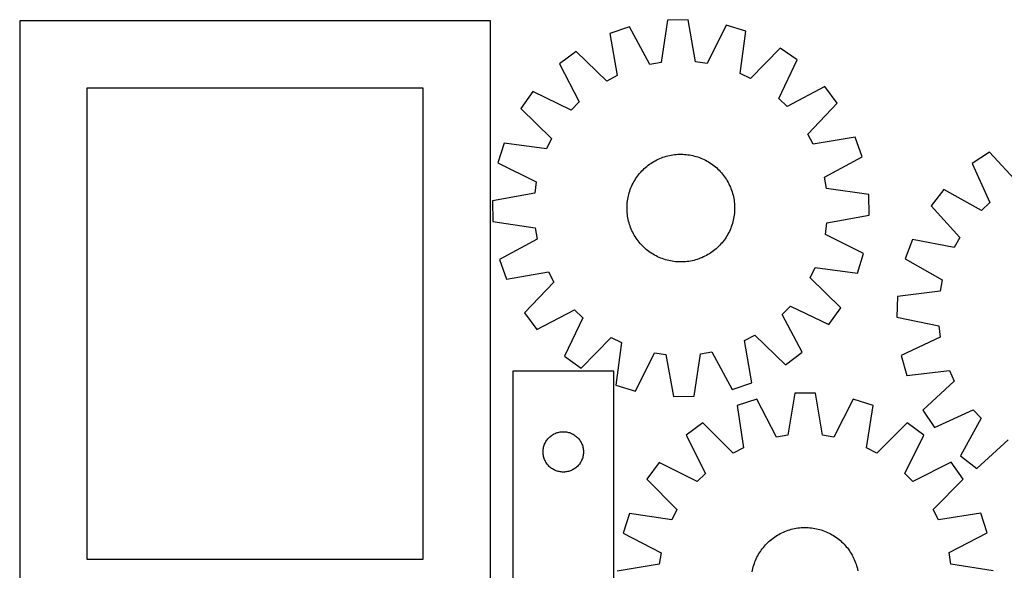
# Model space of a CAD drawing. Header units: millimetres. Extents: x 7 to 1493, y 7 to 2993.
# Tile 6 of 16: x 7 to 738, y 876 to 1285. Entities that reach past the tile are written whole.
import ezdxf

# ---------------------------------------------------------------- set-up
doc = ezdxf.new("R2010")
doc.units = ezdxf.units.MM
doc.layers.add('CUT', color=7, linetype='CONTINUOUS', true_color=0x000000)

msp = doc.modelspace()

# ---------------------------------------------------------------- linework, layer by layer
at = {"layer": 'CUT'}
for p, q in [((6.523128, 1284.254151), (6.523128, 834.254151)), ((356.523128, 1284.254151), (6.523128, 1284.254151)), ((356.523128, 834.254151), (356.523128, 1284.254151)), ((487.961228, 1284.726295), (483.343378, 1253.299392)), ((503.345132, 1284.983253), (487.961228, 1284.726295)), ((509.009966, 1253.728103), (503.345132, 1284.983253)), ((531.603248, 1280.990169), (517.499965, 1252.528402)), ((546.313615, 1276.480663), (531.603248, 1280.990169)), ((459.852232, 1279.791705), (445.300674, 1274.793435)), ((445.300674, 1274.793435), (450.620285, 1243.477681)), ((474.898181, 1251.816821), (459.852232, 1279.791705)), ((542.042819, 1245.004719), (546.313615, 1276.480663)), ((420.092302, 1261.414205), (407.797498, 1252.163889)), ((443.046565, 1239.457963), (420.092302, 1261.414205)), ((571.954749, 1263.950776), (549.746561, 1241.240182)), ((584.551626, 1255.116228), (571.954749, 1263.950776)), ((407.797498, 1252.163889), (422.533849, 1224.024686)), ((483.343378, 1253.299392), (474.898181, 1251.816821)), ((517.499965, 1252.528402), (509.009966, 1253.728103)), ((570.763256, 1226.500575), (584.551626, 1255.116228)), ((549.746561, 1241.240182), (542.042819, 1245.004719)), ((450.620285, 1243.477681), (443.046565, 1239.457963)), ((56.523128, 1234.254151), (56.523128, 884.254151)), ((306.523128, 1234.254151), (56.523128, 1234.254151)), ((306.523128, 884.254151), (306.523128, 1234.254151)), ((387.957322, 1231.649669), (379.122773, 1219.052792)), ((416.572975, 1217.861299), (387.957322, 1231.649669)), ((605.065846, 1235.276051), (576.926644, 1220.5397)), ((614.316162, 1222.981248), (605.065846, 1235.276051)), ((422.533849, 1224.024686), (416.572975, 1217.861299)), ((576.926644, 1220.5397), (570.763256, 1226.500575)), ((592.35992, 1200.026985), (614.316162, 1222.981248)), ((379.122773, 1219.052792), (401.833368, 1196.844603)), ((366.592886, 1193.411658), (362.083381, 1178.701291)), ((398.068831, 1189.140862), (366.592886, 1193.411658)), ((401.833368, 1196.844603), (398.068831, 1189.140862)), ((596.379638, 1192.453265), (592.35992, 1200.026985)), ((627.695393, 1197.772876), (596.379638, 1192.453265)), ((632.693663, 1183.221318), (627.695393, 1197.772876)), ((727.38964, 1186.676982), (714.588087, 1178.141714)), ((749.056519, 1163.449388), (727.38964, 1186.676982)), ((362.083381, 1178.701291), (390.545147, 1164.598008)), ((475.73191, 1178.322484), (476.786882, 1179.005157)), ((476.786882, 1179.005157), (477.862776, 1179.654355)), ((477.862776, 1179.654355), (478.958531, 1180.269439)), ((478.958531, 1180.269439), (480.073066, 1180.8498)), ((480.073066, 1180.8498), (481.20528, 1181.394867)), ((481.20528, 1181.394867), (482.354057, 1181.9041)), ((482.354057, 1181.9041), (483.518262, 1182.376999)), ((483.518262, 1182.376999), (484.696747, 1182.813096)), ((484.696747, 1182.813096), (485.888348, 1183.21196)), ((485.888348, 1183.21196), (487.09189, 1183.573199)), ((487.09189, 1183.573199), (488.306185, 1183.896455)), ((488.306185, 1183.896455), (489.530035, 1184.18141)), ((489.530035, 1184.18141), (490.762231, 1184.427782)), ((490.762231, 1184.427782), (492.001558, 1184.635328)), ((492.001558, 1184.635328), (493.246793, 1184.803844)), ((493.246793, 1184.803844), (494.496706, 1184.933162)), ((494.496706, 1184.933162), (495.750065, 1185.023157)), ((495.750065, 1185.023157), (497.005632, 1185.073737)), ((497.005632, 1185.073737), (498.262168, 1185.084855)), ((498.262168, 1185.084855), (499.518433, 1185.056498)), ((499.518433, 1185.056498), (500.773188, 1184.988695)), ((500.773188, 1184.988695), (502.025194, 1184.881513)), ((502.025194, 1184.881513), (503.273215, 1184.735057)), ((503.273215, 1184.735057), (504.516021, 1184.549472)), ((504.516021, 1184.549472), (505.752383, 1184.324942)), ((505.752383, 1184.324942), (506.981083, 1184.061686)), ((506.981083, 1184.061686), (508.200908, 1183.759967)), ((508.200908, 1183.759967), (509.410653, 1183.420081)), ((509.410653, 1183.420081), (510.609126, 1183.042363)), ((510.609126, 1183.042363), (511.795143, 1182.627187)), ((511.795143, 1182.627187), (512.967533, 1182.174962)), ((512.967533, 1182.174962), (514.12514, 1181.686134)), ((514.12514, 1181.686134), (515.266822, 1181.161187)), ((515.266822, 1181.161187), (516.391451, 1180.600637)), ((516.391451, 1180.600637), (517.497918, 1180.005038)), ((517.497918, 1180.005038), (518.585131, 1179.374979)), ((518.585131, 1179.374979), (519.652017, 1178.71108)), ((519.652017, 1178.71108), (520.697522, 1178.013997)), ((604.718778, 1168.175369), (632.693663, 1183.221318)), ((467.342867, 1170.793596), (468.16549, 1171.74349)), ((468.16549, 1171.74349), (469.017544, 1172.667075)), ((469.017544, 1172.667075), (469.898188, 1173.563442)), ((469.898188, 1173.563442), (470.806553, 1174.431705)), ((470.806553, 1174.431705), (471.741743, 1175.271006)), ((471.741743, 1175.271006), (472.702834, 1176.080519)), ((472.702834, 1176.080519), (473.688878, 1176.859443)), ((473.688878, 1176.859443), (474.698903, 1177.607011)), ((474.698903, 1177.607011), (475.73191, 1178.322484)), ((520.697522, 1178.013997), (521.720616, 1177.284418)), ((521.720616, 1177.284418), (522.720289, 1176.523062)), ((522.720289, 1176.523062), (523.695553, 1175.730682)), ((523.695553, 1175.730682), (524.645447, 1174.90806)), ((524.645447, 1174.90806), (525.569033, 1174.056006)), ((525.569033, 1174.056006), (526.465399, 1173.175362)), ((526.465399, 1173.175362), (527.333662, 1172.266997)), ((527.333662, 1172.266997), (528.172964, 1171.331807)), ((528.172964, 1171.331807), (528.982476, 1170.370716)), ((714.588087, 1178.141714), (727.698341, 1149.209103)), ((390.545147, 1164.598008), (389.345447, 1156.108008)), ((462.472913, 1163.489494), (463.068511, 1164.595961)), ((463.068511, 1164.595961), (463.698571, 1165.683174)), ((463.698571, 1165.683174), (464.36247, 1166.750059)), ((464.36247, 1166.750059), (465.059553, 1167.795565)), ((465.059553, 1167.795565), (465.789132, 1168.818659)), ((465.789132, 1168.818659), (466.550487, 1169.818331)), ((466.550487, 1169.818331), (467.342867, 1170.793596)), ((528.982476, 1170.370716), (529.761401, 1169.384672)), ((529.761401, 1169.384672), (530.508968, 1168.374647)), ((530.508968, 1168.374647), (531.224442, 1167.34164)), ((531.224442, 1167.34164), (531.907114, 1166.286668)), ((531.907114, 1166.286668), (532.556313, 1165.210774)), ((532.556313, 1165.210774), (533.171396, 1164.115019)), ((533.171396, 1164.115019), (533.751757, 1163.000484)), ((606.201349, 1159.730171), (604.718778, 1168.175369)), ((459.313583, 1155.298951), (459.653469, 1156.508696)), ((459.653469, 1156.508696), (460.031187, 1157.707169)), ((460.031187, 1157.707169), (460.446363, 1158.893185)), ((460.446363, 1158.893185), (460.898588, 1160.065576)), ((460.898588, 1160.065576), (461.387415, 1161.223183)), ((461.387415, 1161.223183), (461.912363, 1162.364865)), ((461.912363, 1162.364865), (462.472913, 1163.489494)), ((533.751757, 1163.000484), (534.296824, 1161.86827)), ((534.296824, 1161.86827), (534.806058, 1160.719493)), ((534.806058, 1160.719493), (535.278956, 1159.555288)), ((535.278956, 1159.555288), (535.715053, 1158.376803)), ((535.715053, 1158.376803), (536.113918, 1157.185202)), ((536.113918, 1157.185202), (536.475156, 1155.98166)), ((637.628252, 1155.112322), (606.201349, 1159.730171)), ((693.612057, 1158.790435), (684.0746, 1146.717016)), ((721.396205, 1143.395115), (693.612057, 1158.790435)), ((389.345447, 1156.108008), (358.090296, 1150.443175)), ((358.090296, 1150.443175), (358.347255, 1135.059271)), ((458.192037, 1149.123237), (458.338493, 1150.371258)), ((458.338493, 1150.371258), (458.524077, 1151.614063)), ((458.524077, 1151.614063), (458.748608, 1152.850426)), ((458.748608, 1152.850426), (459.011863, 1154.079126)), ((459.011863, 1154.079126), (459.313583, 1155.298951)), ((536.475156, 1155.98166), (536.798412, 1154.767365)), ((536.798412, 1154.767365), (537.083367, 1153.543515)), ((537.083367, 1153.543515), (537.329739, 1152.311319)), ((537.329739, 1152.311319), (537.537285, 1151.071992)), ((537.537285, 1151.071992), (537.705801, 1149.826757)), ((537.705801, 1149.826757), (537.83512, 1148.576844)), ((637.885211, 1139.728417), (637.628252, 1155.112322)), ((727.698341, 1149.209103), (721.396205, 1143.395115)), ((457.988695, 1145.36021), (458.017052, 1146.616476)), ((457.999812, 1144.103674), (457.988695, 1145.36021)), ((458.050393, 1142.848107), (457.999812, 1144.103674)), ((458.017052, 1146.616476), (458.084854, 1147.871231)), ((458.140387, 1141.594749), (458.050393, 1142.848107)), ((458.084854, 1147.871231), (458.192037, 1149.123237)), ((537.890653, 1142.300362), (537.78347, 1141.048356)), ((537.83512, 1148.576844), (537.925114, 1147.323485)), ((537.958456, 1143.555117), (537.890653, 1142.300362)), ((537.925114, 1147.323485), (537.975695, 1146.067918)), ((537.986812, 1144.811382), (537.958456, 1143.555117)), ((537.975695, 1146.067918), (537.986812, 1144.811382)), ((684.0746, 1146.717016), (705.48386, 1123.251759)), ((358.347255, 1135.059271), (389.774158, 1130.441421)), ((458.269706, 1140.344835), (458.140387, 1141.594749)), ((458.438222, 1139.099601), (458.269706, 1140.344835)), ((458.645768, 1137.860274), (458.438222, 1139.099601)), ((458.89214, 1136.628077), (458.645768, 1137.860274)), ((459.177095, 1135.404228), (458.89214, 1136.628077)), ((459.500351, 1134.189933), (459.177095, 1135.404228)), ((536.661924, 1134.872642), (536.322038, 1133.662896)), ((536.963644, 1136.092466), (536.661924, 1134.872642)), ((537.226899, 1137.321166), (536.963644, 1136.092466)), ((537.45143, 1138.557529), (537.226899, 1137.321166)), ((537.637014, 1139.800334), (537.45143, 1138.557529)), ((537.78347, 1141.048356), (537.637014, 1139.800334)), ((606.63006, 1134.063584), (637.885211, 1139.728417)), ((389.774158, 1130.441421), (391.256729, 1121.996224)), ((459.861589, 1132.986391), (459.500351, 1134.189933)), ((460.260454, 1131.794789), (459.861589, 1132.986391)), ((460.696551, 1130.616305), (460.260454, 1131.794789)), ((461.169449, 1129.452099), (460.696551, 1130.616305)), ((461.678683, 1128.303323), (461.169449, 1129.452099)), ((462.22375, 1127.171108), (461.678683, 1128.303323)), ((534.063144, 1127.806728), (533.502594, 1126.682099)), ((534.588092, 1128.948409), (534.063144, 1127.806728)), ((535.076919, 1130.106017), (534.588092, 1128.948409)), ((535.529144, 1131.278407), (535.076919, 1130.106017)), ((535.94432, 1132.464424), (535.529144, 1131.278407)), ((536.322038, 1133.662896), (535.94432, 1132.464424)), ((605.43036, 1125.573585), (606.63006, 1134.063584)), ((391.256729, 1121.996224), (363.281844, 1106.950275)), ((462.804111, 1126.056574), (462.22375, 1127.171108)), ((463.419194, 1124.960819), (462.804111, 1126.056574)), ((464.068393, 1123.884924), (463.419194, 1124.960819)), ((464.751065, 1122.829953), (464.068393, 1123.884924)), ((465.466539, 1121.796945), (464.751065, 1122.829953)), ((466.214106, 1120.786921), (465.466539, 1121.796945)), ((466.993031, 1119.800876), (466.214106, 1120.786921)), ((529.42502, 1120.353261), (528.63264, 1119.377997)), ((530.186375, 1121.352934), (529.42502, 1120.353261)), ((530.915954, 1122.376027), (530.186375, 1121.352934)), ((531.613037, 1123.421533), (530.915954, 1122.376027)), ((532.276936, 1124.488419), (531.613037, 1123.421533)), ((532.906996, 1125.575632), (532.276936, 1124.488419)), ((533.502594, 1126.682099), (532.906996, 1125.575632)), ((633.892126, 1111.470302), (605.43036, 1125.573585)), ((670.105084, 1121.830907), (664.765314, 1107.401166)), ((701.286794, 1115.77486), (670.105084, 1121.830907)), ((705.48386, 1123.251759), (701.286794, 1115.77486)), ((467.802543, 1118.839785), (466.993031, 1119.800876)), ((468.641845, 1117.904596), (467.802543, 1118.839785)), ((469.510108, 1116.996231), (468.641845, 1117.904596)), ((470.406474, 1116.115587), (469.510108, 1116.996231)), ((471.33006, 1115.263533), (470.406474, 1116.115587)), ((472.279954, 1114.44091), (471.33006, 1115.263533)), ((473.255218, 1113.64853), (472.279954, 1114.44091)), ((474.254891, 1112.887175), (473.255218, 1113.64853)), ((475.277985, 1112.157595), (474.254891, 1112.887175)), ((521.276605, 1112.564581), (520.243597, 1111.849108)), ((522.286629, 1113.312149), (521.276605, 1112.564581)), ((523.272673, 1114.091074), (522.286629, 1113.312149)), ((524.233764, 1114.900586), (523.272673, 1114.091074)), ((525.168954, 1115.739888), (524.233764, 1114.900586)), ((526.077319, 1116.60815), (525.168954, 1115.739888)), ((526.957963, 1117.504517), (526.077319, 1116.60815)), ((527.810017, 1118.428103), (526.957963, 1117.504517)), ((528.63264, 1119.377997), (527.810017, 1118.428103)), ((363.281844, 1106.950275), (368.280114, 1092.398717)), ((476.32349, 1111.460512), (475.277985, 1112.157595)), ((477.390376, 1110.796614), (476.32349, 1111.460512)), ((478.477589, 1110.166554), (477.390376, 1110.796614)), ((479.584056, 1109.570955), (478.477589, 1110.166554)), ((480.708685, 1109.010406), (479.584056, 1109.570955)), ((481.850367, 1108.485458), (480.708685, 1109.010406)), ((483.007974, 1107.996631), (481.850367, 1108.485458)), ((484.180364, 1107.544406), (483.007974, 1107.996631)), ((485.366381, 1107.129229), (484.180364, 1107.544406)), ((486.564854, 1106.751512), (485.366381, 1107.129229)), ((487.774599, 1106.411626), (486.564854, 1106.751512)), ((488.994424, 1106.109906), (487.774599, 1106.411626)), ((490.223124, 1105.846651), (488.994424, 1106.109906)), ((491.459486, 1105.62212), (490.223124, 1105.846651)), ((492.702292, 1105.436535), (491.459486, 1105.62212)), ((493.950313, 1105.290079), (492.702292, 1105.436535)), ((495.202319, 1105.182897), (493.950313, 1105.290079)), ((501.478801, 1105.23843), (500.225442, 1105.148436)), ((502.728714, 1105.367749), (501.478801, 1105.23843)), ((503.973949, 1105.536264), (502.728714, 1105.367749)), ((505.213276, 1105.743811), (503.973949, 1105.536264)), ((506.445472, 1105.990183), (505.213276, 1105.743811)), ((507.669322, 1106.275137), (506.445472, 1105.990183)), ((508.883617, 1106.598394), (507.669322, 1106.275137)), ((510.087159, 1106.959632), (508.883617, 1106.598394)), ((511.27876, 1107.358497), (510.087159, 1106.959632)), ((512.457245, 1107.794593), (511.27876, 1107.358497)), ((513.62145, 1108.267492), (512.457245, 1107.794593)), ((514.770227, 1108.776726), (513.62145, 1108.267492)), ((515.902441, 1109.321792), (514.770227, 1108.776726)), ((517.016976, 1109.902154), (515.902441, 1109.321792)), ((518.112731, 1110.517237), (517.016976, 1109.902154)), ((519.188625, 1111.166435), (518.112731, 1110.517237)), ((520.243597, 1111.849108), (519.188625, 1111.166435)), ((629.382621, 1096.759934), (633.892126, 1111.470302)), ((664.765314, 1107.401166), (692.377895, 1091.700205)), ((496.457074, 1105.115094), (495.202319, 1105.182897)), ((497.713339, 1105.086738), (496.457074, 1105.115094)), ((498.969875, 1105.097855), (497.713339, 1105.086738)), ((500.225442, 1105.148436), (498.969875, 1105.097855)), ((594.142139, 1093.326989), (597.906677, 1101.03073)), ((597.906677, 1101.03073), (629.382621, 1096.759934)), ((368.280114, 1092.398717), (399.595869, 1097.718328)), ((399.595869, 1097.718328), (403.615587, 1090.144607)), ((616.852734, 1071.1188), (594.142139, 1093.326989)), ((692.377895, 1091.700205), (690.696736, 1083.292288)), ((403.615587, 1090.144607), (381.659345, 1067.190345)), ((690.696736, 1083.292288), (659.169746, 1079.416252)), ((659.169746, 1079.416252), (658.550359, 1064.042673)), ((390.909661, 1054.895541), (419.048863, 1069.631892)), ((419.048863, 1069.631892), (425.212251, 1063.671017)), ((573.441658, 1066.146906), (579.402532, 1072.310294)), ((579.402532, 1072.310294), (608.018185, 1058.521924)), ((608.018185, 1058.521924), (616.852734, 1071.1188)), ((381.659345, 1067.190345), (390.909661, 1054.895541)), ((425.212251, 1063.671017), (411.423881, 1035.055364)), ((588.178009, 1038.007704), (573.441658, 1066.146906)), ((658.550359, 1064.042673), (689.663347, 1057.642929)), ((689.663347, 1057.642929), (690.662659, 1049.127018)), ((424.020758, 1026.220816), (446.228946, 1048.931411)), ((446.228946, 1048.931411), (453.932688, 1045.166873)), ((545.355222, 1046.693912), (552.928942, 1050.71363)), ((550.674833, 1015.378157), (545.355222, 1046.693912)), ((552.928942, 1050.71363), (575.883205, 1028.757388)), ((690.662659, 1049.127018), (661.876471, 1035.698312)), ((453.932688, 1045.166873), (449.661892, 1013.690929)), ((411.423881, 1035.055364), (424.020758, 1026.220816)), ((464.372259, 1009.181423), (478.475542, 1037.64319)), ((478.475542, 1037.64319), (486.965541, 1036.443489)), ((486.965541, 1036.443489), (492.630375, 1005.188339)), ((508.014279, 1005.445298), (512.632129, 1036.872201)), ((512.632129, 1036.872201), (521.077326, 1038.354771)), ((521.077326, 1038.354771), (536.123275, 1010.379887)), ((575.883205, 1028.757388), (588.178009, 1038.007704)), ((661.876471, 1035.698312), (666.038096, 1020.88577)), ((448.123138, 1024.04123), (373.123138, 1024.04123)), ((373.123138, 1024.04123), (373.123138, 824.04123)), ((448.123138, 724.04123), (448.123138, 1024.04123)), ((666.038096, 1020.88577), (697.605935, 1024.413693)), ((697.605935, 1024.413693), (701.187899, 1016.623385)), ((449.661892, 1013.690929), (464.372259, 1009.181423)), ((536.123275, 1010.379887), (550.674833, 1015.378157)), ((701.187899, 1016.623385), (677.960306, 994.956506)), ((492.630375, 1005.188339), (508.014279, 1005.445298)), ((554.462247, 1003.217583), (539.830583, 998.458911)), ((569.046843, 974.999427), (554.462247, 1003.217583)), ((582.648476, 1007.689979), (577.515244, 976.343134)), ((598.034526, 1007.694312), (582.648476, 1007.689979)), ((603.185411, 976.350363), (598.034526, 1007.694312)), ((626.223269, 1003.23779), (611.654568, 975.011425)), ((640.857611, 998.48736), (626.223269, 1003.23779)), ((539.830583, 998.458911), (544.635298, 967.060034)), ((636.070581, 967.085782), (640.857611, 998.48736)), ((677.960306, 994.956506), (686.495573, 982.154953)), ((686.495573, 982.154953), (715.428185, 995.265206)), ((721.242173, 988.963071), (705.846852, 961.178923)), ((715.428185, 995.265206), (721.242173, 988.963071)), ((514.405933, 985.495386), (501.960904, 976.448187)), ((536.996598, 963.165212), (514.405933, 985.495386)), ((666.289558, 985.538155), (643.711473, 963.195263)), ((678.73968, 976.497967), (666.289558, 985.538155)), ((398.625549, 973.044444), (399.104931, 973.650127)), ((399.104931, 973.650127), (399.614858, 974.23033)), ((399.614858, 974.23033), (400.153976, 974.783512)), ((400.153976, 974.783512), (400.720856, 975.308209)), ((400.720856, 975.308209), (401.313996, 975.803027)), ((401.313996, 975.803027), (401.931822, 976.266655)), ((401.931822, 976.266655), (402.572695, 976.697863)), ((402.572695, 976.697863), (403.234917, 977.095508)), ((403.234917, 977.095508), (403.916731, 977.458536)), ((403.916731, 977.458536), (404.616329, 977.785983)), ((404.616329, 977.785983), (405.331857, 978.076982)), ((405.331857, 978.076982), (406.061416, 978.33076)), ((406.061416, 978.33076), (406.803071, 978.546646)), ((406.803071, 978.546646), (407.554857, 978.724065)), ((407.554857, 978.724065), (408.314779, 978.862548)), ((408.314779, 978.862548), (409.080823, 978.961728)), ((409.080823, 978.961728), (409.850957, 979.021341)), ((409.850957, 979.021341), (410.623138, 979.04123)), ((410.623138, 979.04123), (411.395319, 979.021341)), ((411.395319, 979.021341), (412.165453, 978.961728)), ((412.165453, 978.961728), (412.931497, 978.862548)), ((412.931497, 978.862548), (413.691419, 978.724065)), ((413.691419, 978.724065), (414.443205, 978.546646)), ((414.443205, 978.546646), (415.184861, 978.33076)), ((415.184861, 978.33076), (415.914419, 978.076982)), ((415.914419, 978.076982), (416.629947, 977.785983)), ((416.629947, 977.785983), (417.329545, 977.458536)), ((417.329545, 977.458536), (418.011359, 977.095508)), ((418.011359, 977.095508), (418.673581, 976.697863)), ((418.673581, 976.697863), (419.314454, 976.266655)), ((419.314454, 976.266655), (419.93228, 975.803027)), ((419.93228, 975.803027), (420.52542, 975.308209)), ((420.52542, 975.308209), (421.0923, 974.783512)), ((421.0923, 974.783512), (421.631419, 974.23033)), ((421.631419, 974.23033), (422.141345, 973.650127)), ((422.141345, 973.650127), (422.620727, 973.044444)), ((501.960904, 976.448187), (516.233246, 948.070819)), ((577.515244, 976.343134), (569.046843, 974.999427)), ((611.654568, 975.011425), (603.185411, 976.350363)), ((664.483323, 948.112565), (678.73968, 976.497967)), ((395.747298, 965.967205), (395.866169, 966.730441)), ((395.866169, 966.730441), (396.024172, 967.486546)), ((396.024172, 967.486546), (396.22089, 968.233514)), ((396.22089, 968.233514), (396.4558, 968.969365)), ((396.4558, 968.969365), (396.728278, 969.692148)), ((396.728278, 969.692148), (397.037604, 970.399946)), ((397.037604, 970.399946), (397.382956, 971.090881)), ((397.382956, 971.090881), (397.763419, 971.763122)), ((397.763419, 971.763122), (398.177983, 972.414885)), ((398.177983, 972.414885), (398.625549, 973.044444)), ((422.620727, 973.044444), (423.068293, 972.414885)), ((423.068293, 972.414885), (423.482857, 971.763122)), ((423.482857, 971.763122), (423.86332, 971.090881)), ((423.86332, 971.090881), (424.208672, 970.399946)), ((424.208672, 970.399946), (424.517998, 969.692148)), ((424.517998, 969.692148), (424.790476, 968.969365)), ((424.790476, 968.969365), (425.025386, 968.233514)), ((425.025386, 968.233514), (425.222104, 967.486546)), ((425.222104, 967.486546), (425.380107, 966.730441)), ((425.380107, 966.730441), (425.498978, 965.967205)), ((544.635298, 967.060034), (536.996598, 963.165212)), ((643.711473, 963.195263), (636.070581, 967.085782)), ((717.920271, 951.641465), (741.385529, 973.050726)), ((395.628111, 964.427448), (395.667875, 965.198862)), ((395.628111, 963.655011), (395.628111, 964.427448)), ((395.667875, 962.883598), (395.628111, 963.655011)), ((395.667875, 965.198862), (395.747298, 965.967205)), ((395.747298, 962.115254), (395.667875, 962.883598)), ((395.866169, 961.352018), (395.747298, 962.115254)), ((396.024172, 960.595914), (395.866169, 961.352018)), ((396.22089, 959.848945), (396.024172, 960.595914)), ((396.4558, 959.113094), (396.22089, 959.848945)), ((396.728278, 958.390311), (396.4558, 959.113094)), ((424.790476, 959.113094), (424.517998, 958.390311)), ((425.025386, 959.848945), (424.790476, 959.113094)), ((425.222104, 960.595914), (425.025386, 959.848945)), ((425.380107, 961.352018), (425.222104, 960.595914)), ((425.498978, 962.115254), (425.380107, 961.352018)), ((425.498978, 965.967205), (425.578401, 965.198862)), ((425.578401, 962.883598), (425.498978, 962.115254)), ((425.578401, 965.198862), (425.618165, 964.427448)), ((425.618165, 963.655011), (425.578401, 962.883598)), ((425.618165, 964.427448), (425.618165, 963.655011)), ((705.846852, 961.178923), (717.920271, 951.641465)), ((397.037604, 957.682514), (396.728278, 958.390311)), ((397.382956, 956.991579), (397.037604, 957.682514)), ((397.763419, 956.319338), (397.382956, 956.991579)), ((398.177983, 955.667574), (397.763419, 956.319338)), ((398.625549, 955.038015), (398.177983, 955.667574)), ((399.104931, 954.432332), (398.625549, 955.038015)), ((399.614858, 953.85213), (399.104931, 954.432332)), ((400.153976, 953.298947), (399.614858, 953.85213)), ((400.720856, 952.774251), (400.153976, 953.298947)), ((401.313996, 952.279433), (400.720856, 952.774251)), ((401.931822, 951.815805), (401.313996, 952.279433)), ((402.572695, 951.384596), (401.931822, 951.815805)), ((419.314454, 951.815805), (418.673581, 951.384596)), ((419.93228, 952.279433), (419.314454, 951.815805)), ((420.52542, 952.774251), (419.93228, 952.279433)), ((421.0923, 953.298947), (420.52542, 952.774251)), ((421.631419, 953.85213), (421.0923, 953.298947)), ((422.141345, 954.432332), (421.631419, 953.85213)), ((422.620727, 955.038015), (422.141345, 954.432332)), ((423.068293, 955.667574), (422.620727, 955.038015)), ((423.482857, 956.319338), (423.068293, 955.667574)), ((423.86332, 956.991579), (423.482857, 956.319338)), ((424.208672, 957.682514), (423.86332, 956.991579)), ((424.517998, 958.390311), (424.208672, 957.682514)), ((481.786575, 956.262493), (472.746387, 943.81237)), ((510.171977, 942.006135), (481.786575, 956.262493)), ((698.925374, 956.323638), (670.548006, 942.051296)), ((707.972573, 943.878609), (698.925374, 956.323638)), ((403.234917, 950.986951), (402.572695, 951.384596)), ((403.916731, 950.623923), (403.234917, 950.986951)), ((404.616329, 950.296476), (403.916731, 950.623923)), ((405.331857, 950.005477), (404.616329, 950.296476)), ((406.061416, 949.751699), (405.331857, 950.005477)), ((406.803071, 949.535814), (406.061416, 949.751699)), ((407.554857, 949.358394), (406.803071, 949.535814)), ((408.314779, 949.219911), (407.554857, 949.358394)), ((409.080823, 949.120732), (408.314779, 949.219911)), ((409.850957, 949.061118), (409.080823, 949.120732)), ((410.623138, 949.04123), (409.850957, 949.061118)), ((411.395319, 949.061118), (410.623138, 949.04123)), ((412.165453, 949.120732), (411.395319, 949.061118)), ((412.931497, 949.219911), (412.165453, 949.120732)), ((413.691419, 949.358394), (412.931497, 949.219911)), ((414.443205, 949.535814), (413.691419, 949.358394)), ((415.184861, 949.751699), (414.443205, 949.535814)), ((415.914419, 950.005477), (415.184861, 949.751699)), ((416.629947, 950.296476), (415.914419, 950.005477)), ((417.329545, 950.623923), (416.629947, 950.296476)), ((418.011359, 950.986951), (417.329545, 950.623923)), ((418.673581, 951.384596), (418.011359, 950.986951)), ((516.233246, 948.070819), (510.171977, 942.006135)), ((670.548006, 942.051296), (664.483323, 948.112565)), ((472.746387, 943.81237), (495.089279, 921.234286)), ((685.6424, 921.287944), (707.972573, 943.878609)), ((459.797182, 918.380424), (455.046752, 903.746082)), ((491.19876, 913.593393), (459.797182, 918.380424)), ((495.089279, 921.234286), (491.19876, 913.593393)), ((689.537221, 913.649244), (685.6424, 921.287944)), ((720.936098, 918.453959), (689.537221, 913.649244)), ((725.69477, 903.822295), (720.936098, 918.453959)), ((585.044848, 907.546166), (586.292681, 907.694213)), ((586.292681, 907.694213), (587.54455, 907.802992)), ((587.54455, 907.802992), (588.799217, 907.872395)), ((588.799217, 907.872395), (590.055445, 907.902354)), ((590.055445, 907.902354), (591.311995, 907.892838)), ((591.311995, 907.892838), (592.567625, 907.843859)), ((592.567625, 907.843859), (593.821097, 907.755463)), ((593.821097, 907.755463), (595.071175, 907.627738)), ((595.071175, 907.627738), (596.316623, 907.46081)), ((455.046752, 903.746082), (483.273117, 889.177381)), ((566.606963, 900.07201), (567.629125, 900.802893)), ((567.629125, 900.802893), (568.673741, 901.501308)), ((568.673741, 901.501308), (569.73978, 902.166567)), ((569.73978, 902.166567), (570.826188, 902.798013)), ((570.826188, 902.798013), (571.931895, 903.395022)), ((571.931895, 903.395022), (573.055808, 903.957005)), ((573.055808, 903.957005), (574.19682, 904.483408)), ((574.19682, 904.483408), (575.353802, 904.973711)), ((575.353802, 904.973711), (576.525615, 905.427431)), ((576.525615, 905.427431), (577.711102, 905.844119)), ((577.711102, 905.844119), (578.909091, 906.223365)), ((578.909091, 906.223365), (580.118403, 906.564793)), ((580.118403, 906.564793), (581.337841, 906.868068)), ((581.337841, 906.868068), (582.566205, 907.13289)), ((582.566205, 907.13289), (583.80228, 907.358997)), ((583.80228, 907.358997), (585.044848, 907.546166)), ((596.316623, 907.46081), (597.556214, 907.254845)), ((597.556214, 907.254845), (598.788723, 907.010044)), ((598.788723, 907.010044), (600.012935, 906.72665)), ((600.012935, 906.72665), (601.227641, 906.404943)), ((601.227641, 906.404943), (602.431643, 906.045239)), ((602.431643, 906.045239), (603.623752, 905.647895)), ((603.623752, 905.647895), (604.802792, 905.213301)), ((604.802792, 905.213301), (605.967599, 904.741887)), ((605.967599, 904.741887), (607.117024, 904.234119)), ((607.117024, 904.234119), (608.249933, 903.690496)), ((608.249933, 903.690496), (609.365207, 903.111557)), ((609.365207, 903.111557), (610.461745, 902.497871)), ((610.461745, 902.497871), (611.538466, 901.850045)), ((611.538466, 901.850045), (612.594308, 901.168718)), ((612.594308, 901.168718), (613.628227, 900.454563)), ((613.628227, 900.454563), (614.639204, 899.708284)), ((697.476614, 889.237699), (725.69477, 903.822295)), ((558.576258, 892.162016), (559.353925, 893.149053)), ((559.353925, 893.149053), (560.162211, 894.111176)), ((560.162211, 894.111176), (561.00032, 895.047435)), ((561.00032, 895.047435), (561.867423, 895.956906)), ((561.867423, 895.956906), (562.762666, 896.838693)), ((562.762666, 896.838693), (563.685165, 897.691924)), ((563.685165, 897.691924), (564.634009, 898.515757)), ((564.634009, 898.515757), (565.608262, 899.30938)), ((565.608262, 899.30938), (566.606963, 900.07201)), ((614.639204, 899.708284), (615.62624, 898.930617)), ((615.62624, 898.930617), (616.588363, 898.122331)), ((616.588363, 898.122331), (617.524622, 897.284223)), ((617.524622, 897.284223), (618.434094, 896.417119)), ((618.434094, 896.417119), (619.31588, 895.521876)), ((619.31588, 895.521876), (620.169111, 894.599377)), ((620.169111, 894.599377), (620.992944, 893.650533)), ((620.992944, 893.650533), (621.786567, 892.67628)), ((483.273117, 889.177381), (481.934179, 880.708224)), ((554.050423, 884.639837), (554.594046, 885.772746)), ((554.594046, 885.772746), (555.172985, 886.888019)), ((555.172985, 886.888019), (555.786671, 887.984558)), ((555.786671, 887.984558), (556.434497, 889.061279)), ((556.434497, 889.061279), (557.115824, 890.11712)), ((557.115824, 890.11712), (557.829979, 891.15104)), ((557.829979, 891.15104), (558.576258, 892.162016)), ((621.786567, 892.67628), (622.549197, 891.677579)), ((622.549197, 891.677579), (623.28008, 890.655417)), ((623.28008, 890.655417), (623.978496, 889.610801)), ((623.978496, 889.610801), (624.643754, 888.544762)), ((624.643754, 888.544762), (625.2752, 887.458354)), ((625.2752, 887.458354), (625.872209, 886.352647)), ((625.872209, 886.352647), (626.434192, 885.228734)), ((698.820322, 880.769298), (697.476614, 889.237699)), ((56.523128, 884.254151), (306.523128, 884.254151)), ((481.934179, 880.708224), (450.59023, 875.557339)), ((551.557892, 877.535748), (551.879599, 878.750454)), ((551.879599, 878.750454), (552.239303, 879.954456)), ((552.239303, 879.954456), (552.636647, 881.146565)), ((552.636647, 881.146565), (553.071241, 882.325605)), ((553.071241, 882.325605), (553.542655, 883.490412)), ((553.542655, 883.490412), (554.050423, 884.639837)), ((626.434192, 885.228734), (626.960595, 884.087723)), ((626.960595, 884.087723), (627.450898, 882.93074)), ((627.450898, 882.93074), (627.904618, 881.758927)), ((627.904618, 881.758927), (628.321306, 880.57344)), ((628.321306, 880.57344), (628.700552, 879.375451)), ((628.700552, 879.375451), (629.04198, 878.16614)), ((730.167166, 875.636066), (698.820322, 880.769298)), ((551.029697, 875.079027), (551.274498, 876.311536)), ((551.274498, 876.311536), (551.557892, 877.535748)), ((629.04198, 878.16614), (629.345255, 876.946701)), ((629.345255, 876.946701), (629.610077, 875.718337))]:
    msp.add_line(p, q, dxfattribs=at)

doc.saveas('drawing.dxf')
